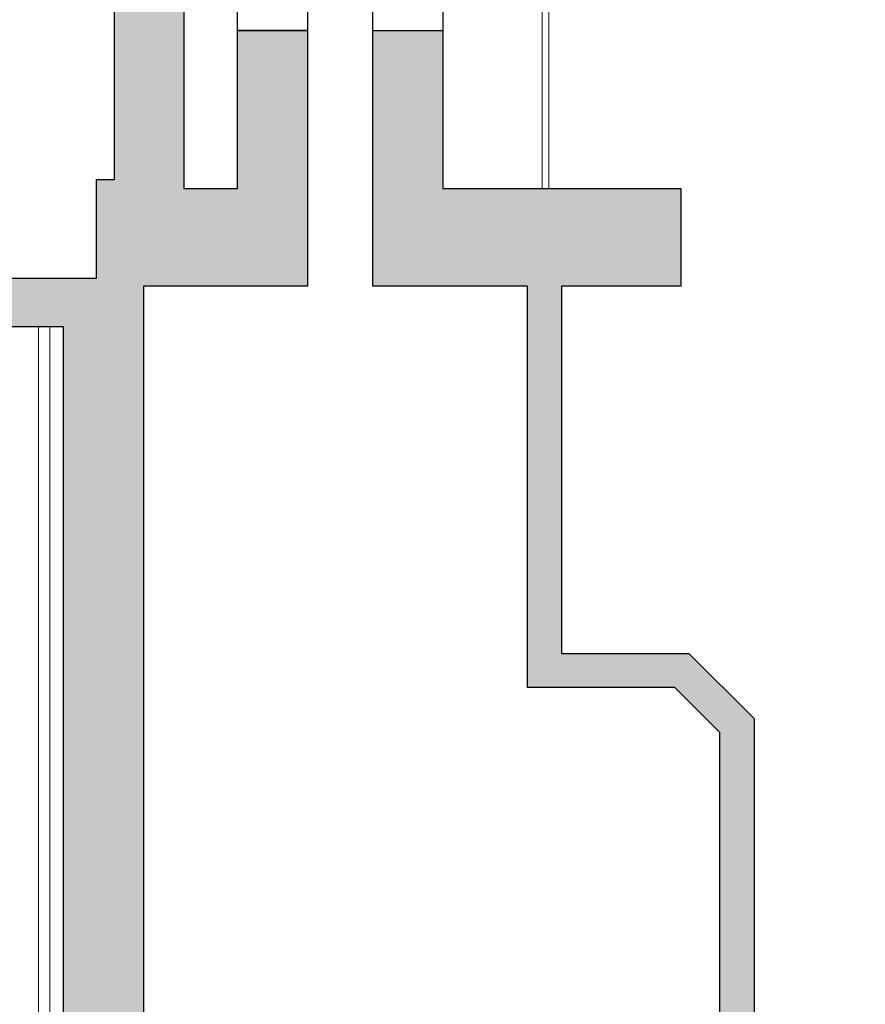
# Model space of a CAD drawing. Header units: millimetres. Extents: x -13022 to 1371524, y -38729 to 632593.
# Tile 39 of 256: x 658297 to 663490, y -17803 to -11752. Entities that reach past the tile are written whole.
import ezdxf

# ---------------------------------------------------------------- set-up
doc = ezdxf.new("R2010")
doc.units = ezdxf.units.MM
doc.header["$LTSCALE"] = 35
doc.set_wipeout_variables(frame=1)
doc.linetypes.add('DASHED', pattern=[200, 100, -100])
for name, color, linetype in [('LAYER102', 1, 'Continuous'), ('LAYER111', 7, 'Continuous'), ('LAYER22', 7, 'Continuous'), ('LAYER24', 7, 'Continuous'), ('LAYER28', 7, 'Continuous')]:
    doc.layers.add(name, color=color, linetype=linetype)
doc.styles.get("Standard").update_dxf_attribs({"font": 'simplex.shx'})
doc.dimstyles.new('~R----C~', dxfattribs={"dimtxt": 162, "dimasz": 180, "dimexe": 0.18, "dimexo": 0.0625, "dimgap": 16.2, "dimtad": 1, "dimdec": 0, "dimzin": 0, "dimdsep": 46, "dimtxsty": 'Standard', "dimcen": 0.09, "dimse1": 1, "dimse2": 1, "dimclrd": 7, "dimadec": 0, "dimazin": 0, "dimtfac": 1, "dimtdec": 4, "dimtmove": 0, "dimatfit": 3, "dimfxl": 1, "dimtolj": 1, "dimtzin": 0, "dimlwd": 13, "dimarcsym": 0})

# ---------------------------------------------------------------- blocks, each defined once
blk = doc.blocks.new('*D183')
at = {"layer": 'Defpoints', "color": 0, "linetype": 'Continuous', "transparency": 16777216}
for p in [(654586.8263776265, -1264.147296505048), (658769.7200916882, -1264.147296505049), (652979.7200916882, -13340.80354650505)]:
    blk.add_point(p, dxfattribs=at)
at = {"layer": 'LAYER102', "color": 7, "linetype": 'Continuous', "lineweight": 13, "transparency": 16777216}
blk.add_line((654586.8263776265, -13160.80354650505), (654586.8263776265, -1444.147296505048), dxfattribs=at)
at = {"layer": 'LAYER102', "color": 7, "linetype": 'Continuous', "transparency": 16777216}
for points in [[(654556.8263776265, -1444.147296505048), (654616.8263776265, -1444.147296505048), (654586.8263776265, -1264.147296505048)], [(654556.8263776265, -13160.80354650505), (654616.8263776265, -13160.80354650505), (654586.8263776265, -13340.80354650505)]]:
    blk.add_solid(points, dxfattribs=at)
at = {"layer": 'LAYER102', "color": 0, "linetype": 'Continuous', "lineweight": 0, "transparency": 16777216, "insert": (654489.6263776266, -7302.475421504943), "char_height": 162, "attachment_point": 5, "rotation": 90}
blk.add_mtext('\\A1;12077', dxfattribs=at)
blk = doc.blocks.new('*D187')
at = {"layer": 'Defpoints', "color": 0, "linetype": 'Continuous', "transparency": 16777216}
for p in [(658769.7200916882, 316.2023128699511), (658769.7200916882, -1264.146319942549), (652979.7200916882, -13340.80379064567)]:
    blk.add_point(p, dxfattribs=at)
at = {"layer": 'LAYER102', "color": 7, "linetype": 'Continuous', "lineweight": 13, "transparency": 16777216}
blk.add_line((653159.7200916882, 316.2023128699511), (658589.7200916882, 316.2023128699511), dxfattribs=at)
at = {"layer": 'LAYER102', "color": 7, "linetype": 'Continuous', "transparency": 16777216}
for points in [[(653159.7200916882, 346.2023128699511), (653159.7200916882, 286.2023128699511), (652979.7200916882, 316.2023128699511)], [(658589.7200916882, 346.2023128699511), (658589.7200916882, 286.2023128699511), (658769.7200916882, 316.2023128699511)]]:
    blk.add_solid(points, dxfattribs=at)
at = {"layer": 'LAYER102', "color": 0, "linetype": 'Continuous', "lineweight": 0, "transparency": 16777216, "insert": (655874.7200916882, 413.4023128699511), "char_height": 162, "attachment_point": 5}
blk.add_mtext('\\A1;5790', dxfattribs=at)

msp = doc.modelspace()

# ---------------------------------------------------------------- hatches: boundary and pattern name
at = {"layer": 'LAYER111', "linetype": 'Continuous', "lineweight": 5}
for points in [[(661414.2200916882, -13389.14729650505), (660464.7200916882, -13389.14729650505), (660464.7200916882, -11819.81917150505), (660894.7200916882, -11819.81917150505), (660894.7200916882, -12789.14729650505), (662356.7200916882, -12789.14729650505), (662356.7200916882, -13389.14729650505), (661624.2200916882, -13389.14729650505)], [(661624.2200916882, -15646.61604650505), (661414.2200916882, -15856.61604650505), (661414.2200916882, -13389.14729650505), (661624.2200916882, -13389.14729650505)], [(658566.7200916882, -13640.80354650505), (658811.7200916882, -13640.80354650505), (659056.7200916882, -13640.80354650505), (659056.7200916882, -18069.62581213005), (658811.7200916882, -18174.61604650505), (658566.7200916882, -18069.63167150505)], [(662406.1888416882, -15646.61604650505), (662319.2200916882, -15856.61604650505), (661414.2200916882, -15856.61604650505), (661624.2200916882, -15646.61604650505)], [(662806.2200916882, -16046.62147863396), (662596.2200916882, -16133.61061437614), (662319.2200916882, -15856.62385900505), (662406.1888416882, -15646.62385900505)], [(662806.2200916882, -18402.14729650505), (662596.2200916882, -18612.14729650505), (662596.2200916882, -16133.6028629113), (662806.2200916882, -16046.6136050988)]]:
    msp.add_hatch(color=254, dxfattribs=at).paths.add_polyline_path(points, flags=0)

# ---------------------------------------------------------------- linework, layer by layer
at = {"layer": 'LAYER24', "color": 7, "linetype": 'Continuous', "lineweight": 13}
msp.add_lwpolyline([(659304.7200916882, -9641.459796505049), (661545.9075916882, -9641.459796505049), (661545.9075916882, -12789.14729650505), (661505.9075916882, -12789.14729650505), (661505.9075916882, -9681.459796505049), (659304.7200916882, -9681.459796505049)], close=True, dxfattribs=at)
at = {"layer": 'LAYER28', "color": 7, "linetype": 'Continuous', "lineweight": 25}
for points in [[(660464.7200916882, -11819.81917150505), (660464.7200916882, -11284.78792150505), (660894.7200916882, -11284.78792150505), (660894.7200916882, -11819.81917150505)], [(661414.2200916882, -13389.14729650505), (660464.7200916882, -13389.14729650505), (660464.7200916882, -11819.81917150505), (660894.7200916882, -11819.81917150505), (660894.7200916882, -12789.14729650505), (662356.7200916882, -12789.14729650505), (662356.7200916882, -13389.14729650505), (661624.2200916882, -13389.14729650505)], [(661414.2200916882, -15856.61604650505), (661414.2200916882, -13389.14729650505)], [(661624.2200916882, -13389.14729650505), (661624.2200916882, -15646.61604650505)], [(658566.7200916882, -18069.63167150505), (658566.7200916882, -13640.80354650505)], [(659056.7200916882, -13640.80354650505), (659056.7200916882, -18069.62581213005)], [(661624.2200916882, -15646.61604650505), (662406.1888416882, -15646.61604650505)], [(662406.1888416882, -15646.62385900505), (662806.2200916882, -16046.62147863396)], [(662319.2200916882, -15856.61604650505), (661414.2200916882, -15856.61604650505)], [(662596.2200916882, -16133.61061437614), (662319.2200916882, -15856.62385900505)], [(662806.2200916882, -16046.6136050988), (662806.2200916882, -18402.14729650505)], [(662596.2200916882, -18612.14729650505), (662596.2200916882, -16133.6028629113)]]:
    msp.add_lwpolyline(points, dxfattribs=at)

# ---------------------------------------------------------------- dimensions: what is measured, and where the dimension line sits
at = {"layer": 'LAYER102', "color": 7, "linetype": 'Continuous', "lineweight": 0}
for base, p1, p2, angle, picture, middle in [((658769.7200916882, 316.2023128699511), (652979.7200916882, -13340.80379064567), (658769.7200916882, -1264.146319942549), 8.109182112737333e-06, '*D187', (655874.7200916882, 413.4023128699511)), ((654586.8263776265, -1264.147296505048), (652979.7200916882, -13340.80354650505), (658769.7200916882, -1264.147296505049), 90, '*D183', (654489.6263776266, -7302.475421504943))]:
    dim = msp.add_linear_dim(base=base, p1=p1, p2=p2, angle=angle, dimstyle='~R----C~', dxfattribs=at)
    dim.commit()
    dim.dimension.update_dxf_attribs({"geometry": picture, "text_midpoint": middle})

# ---------------------------------------------------------------- wipeouts: each hides what was drawn before it
at = {"linetype": 'Continuous', "lineweight": 0}
msp.add_wipeout([(658482.7200916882, -24758.50667150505), (658412.7200916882, -24828.50667150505), (658412.7200916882, -13640.803546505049), (658482.7200916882, -13640.803546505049)], dxfattribs=at).dxf.layer = 'LAYER111'

# ---------------------------------------------------------------- next in the draw order: hatches: boundary and pattern name
at = {"layer": 'LAYER111', "linetype": 'Continuous', "lineweight": 5}
msp.add_hatch(color=254, dxfattribs=at).paths.add_polyline_path([(652979.7200916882, -16025.80354650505), (652979.7200916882, -13340.80354650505), (658769.5013416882, -13340.80354650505), (658769.5013416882, -12734.16292150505), (658879.7200916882, -12734.16292150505), (658879.7200916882, -11169.16292150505), (658934.7200916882, -11169.16292150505), (658934.7200916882, -11159.14729650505), (659019.7200916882, -11159.14729650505), (659019.7200916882, -11169.14729650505), (659094.7200916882, -11169.14729650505), (659094.7200916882, -11279.14729650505), (659304.7200916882, -11279.14729650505), (659304.7200916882, -12789.14729650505), (659634.7200916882, -12789.14729650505), (659634.7200916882, -11819.81917150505), (660064.7200916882, -11819.81917150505), (660064.7200916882, -13389.14729650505), (659056.7200916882, -13389.14729650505), (659056.7200916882, -13640.80354650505), (657298.6888416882, -13640.80354650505), (657298.6888416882, -14169.80354650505), (653516.7200916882, -14169.80354650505), (653516.7200916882, -16025.80354650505)], flags=0)

# ---------------------------------------------------------------- next in the draw order: linework, layer by layer
at = {"layer": 'LAYER22', "color": 7, "linetype": 'Continuous', "lineweight": 18}
for points in [[(658412.7200916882, -24828.50667150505), (658412.7200916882, -13640.80354650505)], [(658412.7200916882, -13640.80354650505), (658482.7200916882, -13640.80354650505)], [(658482.7200916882, -13640.80354650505), (658482.7200916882, -24758.50667150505)]]:
    msp.add_lwpolyline(points, dxfattribs=at)
at = {"layer": 'LAYER22', "color": 7, "linetype": 'DASHED', "lineweight": 18}
for points in [[(658412.7200916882, -24828.50667150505), (658412.7200916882, -13640.80354650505)], [(658412.7200916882, -13640.80354650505), (658482.7200916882, -13640.80354650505)], [(658482.7200916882, -13640.80354650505), (658482.7200916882, -24758.50667150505)]]:
    msp.add_lwpolyline(points, dxfattribs=at)
at = {"layer": 'LAYER28', "color": 7, "linetype": 'Continuous', "lineweight": 25}
for points in [[(652979.7200916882, -15725.80354650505), (652979.7200916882, -13340.80354650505), (658769.5013416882, -13340.80354650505), (658769.5013416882, -12734.16292150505), (658879.7200916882, -12734.16292150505), (658879.7200916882, -11169.16292150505), (658934.7200916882, -11169.16292150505), (658934.7200916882, -11159.14729650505), (659019.7200916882, -11159.14729650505), (659019.7200916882, -11169.14729650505), (659094.7200916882, -11169.14729650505), (659094.7200916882, -11279.14729650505), (659304.7200916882, -11279.14729650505), (659304.7200916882, -12789.14729650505), (659634.7200916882, -12789.14729650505), (659634.7200916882, -11819.81917150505), (660064.7200916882, -11819.81917150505), (659634.7200916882, -11819.81917150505), (659634.7200916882, -11284.78792150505), (660064.7200916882, -11284.78792150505), (660064.7200916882, -13389.14729650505), (659056.7200916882, -13389.14729650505), (659056.7200916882, -13640.80354650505)], [(658566.7200916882, -13640.80354650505), (657298.6888416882, -13640.80354650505), (657298.6888416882, -14169.80354650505), (653516.7200916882, -14169.80354650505), (653516.7200916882, -16025.80354650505)]]:
    msp.add_lwpolyline(points, dxfattribs=at)

# ---------------------------------------------------------------- next in the draw order: texts
at = {"layer": 'LAYER102', "color": 7, "linetype": 'Continuous', "lineweight": 0, "char_height": 162, "attachment_point": 7, "line_spacing_factor": 1.333333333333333}
for s, insert in [('\\pi-1136.9;{\\fArial|b1|i0|c0|p34;\\H1.2346x;stadsverwarming\\H0.81x;\\P\\pi-880.14;\\fArial|b0|i0|c0|p34;technische ruimte\\P\\pi-442.25;>130 kW\\P\\pi-335.39;8,8 m2}', (733749.2844726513, -15359.35953470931)), ('\\pi-742.15;{\\fArial|b0|i0|c0|p34;verkeersruimte\\P\\pi-335.38;8,1 m2}', (727822.8998646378, -14996.13648739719)), ('\\pi-742.15;{\\fArial|b0|i0|c0|p34;verkeersruimte\\P\\pi-390.58;10,3 m2}', (731292.4212486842, -15381.67371997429))]:
    msp.add_mtext(s, dxfattribs=dict(at, insert=insert))

doc.saveas('drawing.dxf')
